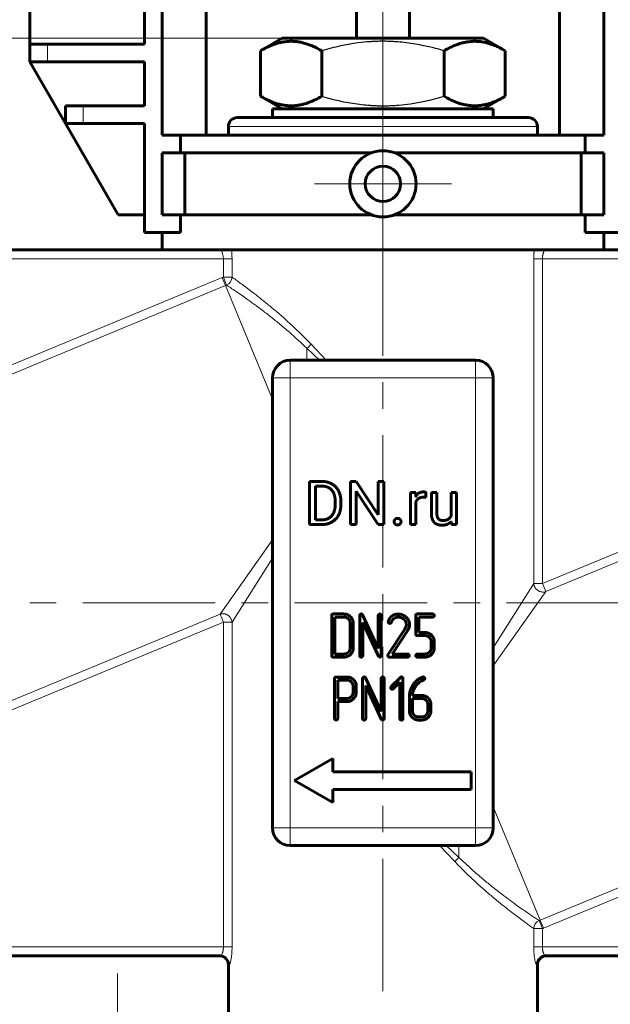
# Model space of a CAD drawing. Header units: millimetres. Extents: x 0 to 420, y 0 to 297.
# Tile 4 of 20: x 83 to 117, y 91 to 147. Entities that reach past the tile are written whole.
import ezdxf

# ---------------------------------------------------------------- set-up
doc = ezdxf.new("R2010")
doc.units = ezdxf.units.MM
for name, pattern in [('K5LT-1', [0]), ('K5LT_AXLED', [12, 7.5, -1.5, 1.5, -1.5]), ('K5LT_BASIC', [0]), ('K5LT_THIN', [0])]:
    doc.linetypes.add(name, pattern=pattern)
doc.layers.add('Системный слой', color=7, linetype='Continuous')
doc.layers.add('Системный слой (1)', color=7, linetype='Continuous', true_color=0x6c6c6c)
doc.styles.add('KDIMTEXTSTYLE', font='txt', dxfattribs={"width": 0.96, "oblique": 15, "height": 5})
doc.styles.add('KTEXTSTYLE', font='txt', dxfattribs={"width": 0.96, "height": 5})
doc.dimstyles.new('KDIMSTYLE (0.50)', dxfattribs={"dimtxt": 5, "dimasz": 1, "dimexe": 2, "dimexo": 0, "dimgap": 1, "dimtad": 1, "dimlfac": 2, "dimtxsty": 'KDIMTEXTSTYLE', "dimsah": 1, "dimcen": 0, "dimdle": 1, "dimadec": 0, "dimazin": 0, "dimtfac": 0.667, "dimtmove": 0, "dimatfit": 3, "dimfxl": 1, "dimtvp": 1, "dimtolj": 1, "dimtzin": 0, "dimarcsym": 0})

# ---------------------------------------------------------------- blocks, each defined once
blk = doc.blocks.new('U3')
at = {"layer": 'Системный слой (1)', "color": 143, "linetype": 'K5LT_BASIC', "lineweight": 60, "true_color": 0x33acca}
for p, q in [((95.032, 140.394), (95.032, 140.894)), ((95.032, 81.894), (95.032, 93.394))]:
    blk.add_line(p, q, dxfattribs=at)
blk = doc.blocks.new('U4')
at = {"layer": 'Системный слой (1)', "color": 143, "linetype": 'K5LT_BASIC', "lineweight": 60, "true_color": 0x33acca}
for p, q in [((112.532, 140.394), (112.532, 140.894)), ((112.532, 81.894), (112.532, 93.394))]:
    blk.add_line(p, q, dxfattribs=at)
blk = doc.blocks.new('U5')
at = {"layer": 'Системный слой (1)', "color": 7, "linetype": 'K5LT_THIN', "lineweight": 18, "true_color": 0xffffff}
for p, q in [((95.212, 133.894), (95.226, 133.736)), ((95.226, 133.736), (95.236, 133.568)), ((95.236, 133.568), (95.239, 133.394))]:
    blk.add_line(p, q, dxfattribs=at)
blk = doc.blocks.new('U6')
at = {"layer": 'Системный слой (1)', "color": 7, "linetype": 'K5LT_THIN', "lineweight": 18, "true_color": 0xffffff}
for p, q in [((94.586, 133.894), (94.611, 133.884)), ((94.611, 133.884), (94.683, 133.767)), ((94.683, 133.767), (94.74, 133.552)), ((94.74, 133.552), (94.751, 133.394))]:
    blk.add_line(p, q, dxfattribs=at)
blk = doc.blocks.new('U22')
at = {"layer": 'Системный слой (1)', "color": 30, "linetype": 'K5LT_AXLED', "lineweight": 18, "true_color": 0xff8000}
for q in [(103.782, 141.519), (99.907, 137.644), (107.657, 137.644), (103.782, 133.769)]:
    blk.add_line((103.782, 137.644), q, dxfattribs=at)
blk = doc.blocks.new('D0')
at = {"layer": 'Системный слой (1)'}
for points in [[(68.282, 31.085), (68.782, 31.743), (63.782, 31.085), (68.782, 30.427)], [(138.782, 30.427), (143.782, 31.085), (138.782, 31.743), (139.282, 31.085)]]:
    blk.add_hatch(color=7, dxfattribs=at).paths.add_polyline_path(points)
at = {"layer": 'Системный слой (1)', "color": 7, "linetype": 'K5LT_THIN', "lineweight": 18, "true_color": 0xffffff}
for p, q in [((63.782, 96.894), (63.782, 29.085)), ((143.782, 96.894), (143.782, 29.085)), ((63.782, 31.085), (68.782, 31.743)), ((68.782, 31.743), (68.282, 31.085)), ((139.282, 31.085), (138.782, 31.743)), ((138.782, 31.743), (143.782, 31.085)), ((68.782, 30.427), (63.782, 31.085)), ((63.782, 31.085), (143.782, 31.085)), ((68.282, 31.085), (68.782, 30.427)), ((143.782, 31.085), (138.782, 30.427)), ((138.782, 30.427), (139.282, 31.085))]:
    blk.add_line(p, q, dxfattribs=at)
blk.add_wipeout([(98.572, 32.085), (98.572, 39.467), (108.575, 39.467), (108.575, 32.085)]).dxf.layer = 'Системный слой (1)'
at = {"layer": 'Системный слой (1)', "color": 7, "insert": (98.572, 38.673), "char_height": 5, "attachment_point": 1, "style": 'KTEXTSTYLE'}
blk.add_mtext('\\fArial|b0|c204|p34;\\H5.0;\\W1.000;\\Q15;\\fGOST Type AU|b0|i0|c204|p34;\\Q15;\\W0.960;160', dxfattribs=at)
blk = doc.blocks.new('KDIMARROW_01')
at = {"layer": 'Системный слой'}
blk.add_hatch(color=0, dxfattribs=at).paths.add_polyline_path([(0, 0), (-5, 0.658), (-4.5, 0), (-5, -0.658)])
at = {"layer": 'Системный слой', "color": 0, "linetype": 'K5LT_THIN', "lineweight": 18}
for p, q in [((-4.5, 0), (-5, 0.658)), ((-5, 0.658), (0, 0)), ((0, 0), (-5, -0.658)), ((-5, -0.658), (-4.5, 0))]:
    blk.add_line(p, q, dxfattribs=at)
at = {"layer": 'Системный слой (1)', "color": 0, "linetype": 'K5LT_THIN', "lineweight": 18}
blk.add_line((103.782, 113.894), (103.282, 113.894), dxfattribs=at)
blk = doc.blocks.new('D2')
at = {"layer": 'Системный слой (1)'}
for points in [[(57.952, 140.894), (57.294, 145.894), (56.635, 140.894), (57.294, 141.394)], [(57.294, 113.894), (57.952, 118.894), (57.294, 118.394), (56.635, 118.894)]]:
    blk.add_hatch(color=7, dxfattribs=at).paths.add_polyline_path(points)
at = {"layer": 'Системный слой (1)', "color": 7, "linetype": 'K5LT_THIN', "lineweight": 18, "true_color": 0xffffff}
for p, q in [((98.082, 145.894), (55.294, 145.894)), ((56.635, 140.894), (57.294, 145.894)), ((57.294, 145.894), (57.952, 140.894)), ((57.294, 145.894), (57.294, 113.894)), ((57.294, 141.394), (56.635, 140.894)), ((57.952, 140.894), (57.294, 141.394)), ((57.294, 113.894), (56.635, 118.894)), ((56.635, 118.894), (57.294, 118.394)), ((57.294, 118.394), (57.952, 118.894)), ((57.952, 118.894), (57.294, 113.894)), ((63.782, 113.894), (55.294, 113.894))]:
    blk.add_line(p, q, dxfattribs=at)
blk.add_wipeout([(56.294, 125.809), (48.912, 125.809), (48.912, 133.652), (56.294, 133.652)]).dxf.layer = 'Системный слой (1)'
at = {"layer": 'Системный слой (1)', "color": 7, "insert": (49.706, 125.809), "char_height": 5, "attachment_point": 1, "rotation": 90, "style": 'KTEXTSTYLE'}
blk.add_mtext('\\fArial|b0|c204|p34;\\H5.0;\\W1.000;\\Q15;\\fGOST Type AU|b0|i0|c204|p34;\\Q15;\\W0.960;64', dxfattribs=at)
blk = doc.blocks.new('D3')
at = {"layer": 'Системный слой (1)'}
for points in [[(36.275, 178.394), (35.617, 183.394), (34.958, 178.394), (35.617, 178.894)], [(35.617, 113.894), (36.275, 118.894), (35.617, 118.394), (34.958, 118.894)]]:
    blk.add_hatch(color=7, dxfattribs=at).paths.add_polyline_path(points)
at = {"layer": 'Системный слой (1)', "color": 7, "linetype": 'K5LT_THIN', "lineweight": 18, "true_color": 0xffffff}
for p, q in [((102.282, 183.394), (33.617, 183.394)), ((34.958, 178.394), (35.617, 183.394)), ((35.617, 183.394), (36.275, 178.394)), ((35.617, 183.394), (35.617, 113.894)), ((35.617, 178.894), (34.958, 178.394)), ((36.275, 178.394), (35.617, 178.894)), ((35.617, 113.894), (34.958, 118.894)), ((34.958, 118.894), (35.617, 118.394)), ((35.617, 118.394), (36.275, 118.894)), ((36.275, 118.894), (35.617, 113.894)), ((63.782, 113.894), (33.617, 113.894))]:
    blk.add_line(p, q, dxfattribs=at)
blk.add_wipeout([(34.617, 143.633), (27.235, 143.633), (27.235, 153.254), (34.617, 153.254)]).dxf.layer = 'Системный слой (1)'
at = {"layer": 'Системный слой (1)', "color": 7, "insert": (28.029, 143.633), "char_height": 5, "attachment_point": 1, "rotation": 90, "style": 'KTEXTSTYLE'}
blk.add_mtext('\\fArial|b0|c204|p34;\\H5.0;\\W1.000;\\Q15;\\fGOST Type AU|b0|i0|c204|p34;\\Q15;\\W0.960;139', dxfattribs=at)
blk = doc.blocks.new('D6')
at = {"layer": 'Системный слой (1)'}
for points in [[(166.342, 263.394), (165.684, 268.394), (165.026, 263.394), (165.684, 263.894)], [(165.684, 133.894), (166.342, 138.894), (165.684, 138.394), (165.026, 138.894)]]:
    blk.add_hatch(color=7, dxfattribs=at).paths.add_polyline_path(points)
at = {"layer": 'Системный слой (1)', "color": 7, "linetype": 'K5LT_THIN', "lineweight": 18, "true_color": 0xffffff}
for p, q in [((123.092, 268.394), (167.684, 268.394)), ((165.026, 263.394), (165.684, 268.394)), ((165.684, 268.394), (166.342, 263.394)), ((165.684, 133.894), (165.684, 268.394)), ((165.684, 263.894), (165.026, 263.394)), ((166.342, 263.394), (165.684, 263.894)), ((165.684, 133.894), (165.026, 138.894)), ((165.026, 138.894), (165.684, 138.394)), ((165.684, 138.394), (166.342, 138.894)), ((166.342, 138.894), (165.684, 133.894)), ((116.242, 133.894), (167.684, 133.894))]:
    blk.add_line(p, q, dxfattribs=at)
blk.add_wipeout([(164.684, 195.405), (157.302, 195.405), (157.302, 206.424), (164.684, 206.424)]).dxf.layer = 'Системный слой (1)'
at = {"layer": 'Системный слой (1)', "color": 7, "insert": (158.097, 195.405), "char_height": 5, "attachment_point": 1, "rotation": 90, "style": 'KTEXTSTYLE'}
blk.add_mtext('\\fArial|b0|c204|p34;\\H5.0;\\W1.000;\\Q15;\\fGOST Type AU|b0|i0|c204|p34;\\Q15;\\W0.960;269', dxfattribs=at)

msp = doc.modelspace()

# ---------------------------------------------------------------- linework, layer by layer
at = {"layer": 'Системный слой (1)', "color": 143, "linetype": 'K5LT_BASIC', "lineweight": 60, "true_color": 0x33acca}
for p, q in [((91.282, 193.644), (91.282, 140.394)), ((93.782, 193.644), (93.782, 140.394)), ((113.782, 193.644), (113.782, 140.394)), ((116.282, 193.644), (116.282, 140.394)), ((102.282, 145.894), (102.282, 162.894)), ((105.282, 145.894), (105.282, 162.894)), ((83.782, 145.5542), (83.782, 148.0542)), ((90.282, 145.5542), (90.282, 148.0542)), ((96.8537, 145.1849), (98.082, 145.894)), ((109.482, 145.894), (98.082, 145.894)), ((110.7102, 145.1849), (109.482, 145.894)), ((83.782, 144.5542), (83.782, 145.5542)), ((83.782, 145.5542), (84.782, 145.5542)), ((84.782, 145.5542), (90.282, 145.5542)), ((96.8537, 142.6031), (96.8537, 145.1849)), ((100.3179, 142.6031), (100.3179, 145.1849)), ((107.2461, 142.6031), (107.2461, 145.1849)), ((110.7102, 142.6031), (110.7102, 145.1849)), ((84.782, 144.5542), (83.782, 144.5542)), ((83.782, 144.5542), (85.8027, 141.0542)), ((90.282, 144.5542), (84.782, 144.5542)), ((90.282, 142.0542), (90.282, 144.5542)), ((98.082, 141.894), (96.8537, 142.6031)), ((109.482, 141.894), (110.7102, 142.6031)), ((85.8027, 142.0542), (86.8027, 142.0542)), ((85.8027, 141.0542), (85.8027, 142.0542)), ((86.8027, 142.0542), (90.282, 142.0542)), ((97.532, 141.394), (97.532, 141.894)), ((97.532, 141.894), (110.032, 141.894)), ((110.032, 141.394), (110.032, 141.894)), ((95.532, 141.394), (112.032, 141.394)), ((85.8027, 141.0542), (88.782, 135.894)), ((86.8027, 141.0542), (85.8027, 141.0542)), ((90.282, 141.0542), (86.8027, 141.0542)), ((90.282, 134.894), (90.282, 141.0542)), ((91.282, 140.394), (92.3255, 140.394)), ((92.3255, 139.394), (92.3255, 140.394)), ((92.3255, 140.394), (115.2384, 140.394)), ((116.282, 140.394), (115.2384, 140.394)), ((115.2384, 139.394), (115.2384, 140.394)), ((92.3255, 139.394), (91.282, 139.394)), ((91.282, 139.394), (91.282, 135.894)), ((92.3255, 139.394), (103.1088, 139.394)), ((92.557, 135.894), (92.557, 139.394)), ((104.4551, 139.394), (115.2384, 139.394)), ((115.0069, 135.894), (115.0069, 139.394)), ((115.2384, 139.394), (116.282, 139.394)), ((116.282, 139.394), (116.282, 135.894)), ((90.282, 135.894), (88.782, 135.894)), ((91.282, 135.894), (92.3255, 135.894)), ((92.3255, 134.894), (92.3255, 135.894)), ((92.3255, 135.894), (103.1088, 135.894)), ((104.4551, 135.894), (115.2384, 135.894)), ((115.2384, 134.894), (115.2384, 135.894)), ((116.282, 135.894), (115.2384, 135.894)), ((92.3255, 134.894), (90.282, 134.894)), ((91.282, 133.894), (91.282, 134.894)), ((115.2384, 134.894), (117.282, 134.894)), ((116.282, 133.894), (116.282, 134.894)), ((91.322, 133.894), (72.782, 133.894)), ((91.322, 133.894), (116.2419, 133.894)), ((134.782, 133.894), (116.2419, 133.894)), ((109.032, 127.644), (98.532, 127.644)), ((97.532, 126.644), (97.532, 101.144)), ((110.032, 101.144), (110.032, 126.644)), ((100.326, 120.7768), (99.634, 120.7768)), ((99.634, 120.7768), (99.634, 118.3315)), ((102.2733, 120.7768), (101.9491, 120.7768)), ((101.9491, 120.7768), (101.9491, 118.3315)), ((103.5094, 118.8857), (102.2733, 120.7768)), ((103.8301, 120.7768), (103.5094, 120.7768)), ((103.5094, 120.7768), (103.5094, 118.8857)), ((103.8301, 118.3315), (103.8301, 120.7768)), ((100.326, 120.5115), (99.9582, 120.5115)), ((99.9582, 120.5115), (99.9582, 118.5952)), ((102.2733, 120.2175), (103.5043, 118.3315)), ((102.2733, 118.3315), (102.2733, 120.2175)), ((105.644, 120.1487), (105.3417, 120.1487)), ((105.3417, 120.1487), (105.3417, 118.3315)), ((105.6501, 119.9409), (105.644, 120.1487)), ((106.2184, 119.8699), (106.22, 120.1588)), ((106.5256, 120.1487), (106.5256, 118.9764)), ((106.8363, 120.1487), (106.5256, 120.1487)), ((106.8363, 118.973), (106.8363, 120.1487)), ((107.6441, 120.1487), (107.6441, 118.8265)), ((107.9565, 120.1487), (107.6441, 120.1487)), ((107.9565, 118.3315), (107.9565, 120.1487)), ((101.0834, 119.4802), (101.0834, 119.6297)), ((101.4042, 119.4802), (101.4042, 119.6264)), ((105.6524, 118.3315), (105.6524, 119.6224)), ((99.634, 118.3315), (100.2957, 118.3315)), ((99.9582, 118.5952), (100.2957, 118.5952)), ((101.9491, 118.3315), (102.2733, 118.3315)), ((103.5043, 118.3315), (103.8301, 118.3315)), ((105.3417, 118.3315), (105.6524, 118.3315)), ((107.6528, 118.5113), (107.6592, 118.3315)), ((107.6592, 118.3315), (107.9565, 118.3315)), ((100.8808, 113.1768), (100.8808, 110.9091)), ((101.5783, 113.264), (100.968, 113.264)), ((101.5782, 113.0894), (101.0554, 113.0894)), ((101.0554, 113.0894), (101.0554, 110.9966)), ((101.9285, 111.3454), (101.9285, 112.7406)), ((102.1032, 111.3453), (102.1032, 112.7407)), ((102.4683, 113.1771), (102.4683, 110.9092)), ((103.516, 111.3048), (102.6339, 113.2138)), ((102.6429, 112.7805), (103.5249, 110.8725)), ((102.6429, 110.9091), (102.6429, 112.7805)), ((103.516, 113.1771), (103.516, 111.3048)), ((103.6907, 110.9092), (103.6907, 113.1771)), ((104.0905, 112.85), (104.0852, 112.8187)), ((105.6433, 113.1768), (105.6433, 112.1276)), ((106.6025, 113.264), (105.7305, 113.264)), ((105.8179, 113.0894), (106.6025, 113.0894)), ((105.8179, 112.215), (105.8179, 113.0894)), ((105.0265, 112.4068), (104.0695, 110.9579)), ((104.3067, 110.9966), (105.1733, 112.3089)), ((105.0631, 112.4748), (105.0265, 112.4068)), ((105.0892, 112.5358), (105.0631, 112.4748)), ((106.1684, 112.215), (105.8179, 112.215)), ((105.7305, 112.0403), (106.1681, 112.0403)), ((106.5151, 111.6936), (106.5151, 111.3451)), ((106.6897, 111.345), (106.6897, 111.6937)), ((100.968, 110.8219), (101.5783, 110.8219)), ((101.0554, 110.9966), (101.5782, 110.9966)), ((103.5249, 110.8725), (103.5598, 110.8324)), ((103.5598, 110.8324), (103.6034, 110.8219)), ((104.1428, 110.8219), (105.1857, 110.8219)), ((105.1857, 110.9966), (104.3067, 110.9966)), ((106.1681, 110.9966), (105.7305, 110.9966)), ((105.7305, 110.8219), (106.1682, 110.8219)), ((101.0462, 109.6063), (101.0462, 107.3435)), ((101.7457, 109.6935), (101.1336, 109.6935)), ((101.2208, 109.5189), (101.2208, 108.4764)), ((101.7436, 109.5189), (101.2208, 109.5189)), ((102.2598, 109.2819), (102.2336, 109.3743)), ((102.6337, 109.6092), (102.6337, 107.3413)), ((103.6814, 107.7369), (102.7993, 109.6459)), ((103.6814, 109.6092), (103.6814, 107.7369)), ((103.856, 107.3413), (103.856, 109.6092)), ((104.7701, 109.6707), (104.2487, 109.1466)), ((104.3707, 109.0243), (104.7437, 109.3992)), ((104.7437, 109.3992), (104.7437, 107.3409)), ((104.9183, 107.341), (104.9183, 109.6096)), ((105.95, 109.4576), (106.0236, 109.4959)), ((106.0236, 109.4959), (106.0622, 109.5133)), ((106.0695, 109.6961), (106.0329, 109.6892)), ((106.0622, 109.5133), (106.0954, 109.5255)), ((102.0939, 108.8216), (102.0939, 109.172)), ((102.2685, 109.2261), (102.2598, 109.2819)), ((102.2685, 108.8215), (102.2685, 109.2261)), ((102.8083, 107.3412), (102.8083, 109.2126)), ((102.8083, 109.2126), (103.6903, 107.3046)), ((101.2208, 108.4764), (101.7436, 108.4764)), ((101.2208, 107.3435), (101.2208, 108.3018)), ((101.2208, 108.3018), (101.7438, 108.3018)), ((105.2795, 108.5527), (105.2795, 107.777)), ((105.9756, 108.6497), (105.4541, 108.6497)), ((105.4541, 108.4751), (105.4541, 107.7775)), ((105.9772, 108.4751), (105.4541, 108.4751)), ((106.3259, 107.7775), (106.3259, 108.1263)), ((106.5005, 107.7774), (106.5005, 108.1263)), ((103.6903, 107.3046), (103.7252, 107.2645)), ((103.7252, 107.2645), (103.7687, 107.254)), ((105.8028, 107.4287), (105.9772, 107.4287)), ((105.8028, 107.254), (105.9772, 107.254)), ((100.947, 105.074), (98.782, 103.824)), ((100.947, 104.324), (100.947, 105.074)), ((98.782, 103.824), (100.947, 102.574)), ((108.782, 104.324), (100.947, 104.324)), ((108.782, 103.324), (108.782, 104.324)), ((100.947, 103.324), (108.782, 103.324)), ((100.947, 102.574), (100.947, 103.324)), ((98.532, 100.144), (109.032, 100.144)), ((72.782, 93.894), (94.5862, 93.894)), ((112.9777, 93.894), (134.782, 93.894))]:
    msp.add_line(p, q, dxfattribs=at)
at = {"layer": 'Системный слой (1)', "color": 30, "linetype": 'K5LT_AXLED', "lineweight": 18, "true_color": 0xff8000}
for p, q in [((103.782, 143.1849), (103.782, 164.894)), ((103.782, 79.894), (103.782, 144.6031)), ((62.782, 113.894), (144.782, 113.894))]:
    msp.add_line(p, q, dxfattribs=at)
at = {"layer": 'Системный слой (1)', "color": 7, "linetype": 'K5LT_THIN', "lineweight": 18, "true_color": 0xffffff}
for p, q in [((84.782, 144.5542), (84.782, 145.5542)), ((86.8027, 141.0542), (86.8027, 142.0542)), ((95.032, 140.894), (112.532, 140.894)), ((94.7508, 133.394), (72.782, 133.394)), ((95.2389, 133.394), (94.7508, 133.394)), ((94.7508, 132.3546), (94.7508, 133.394)), ((95.2389, 132.3546), (95.2389, 133.394)), ((112.325, 114.9837), (112.325, 133.394)), ((112.325, 133.394), (112.8131, 133.394)), ((134.782, 133.394), (112.8131, 133.394)), ((112.8131, 114.9837), (112.8131, 133.394)), ((72.782, 123.2551), (94.6827, 132.3266)), ((94.8695, 131.8756), (94.6827, 132.3266)), ((94.9349, 131.9025), (94.7508, 132.3546)), ((95.2389, 132.3546), (94.7508, 132.3546)), ((72.782, 122.7267), (94.8695, 131.8756)), ((94.8695, 131.8756), (97.532, 125.4478)), ((99.7108, 128.5531), (100.5708, 127.644)), ((99.4781, 128.3205), (100.1933, 127.644)), ((99.4781, 128.3205), (99.4781, 127.644)), ((98.532, 127.644), (98.532, 126.644)), ((109.032, 126.644), (109.032, 127.644)), ((98.532, 126.644), (97.532, 126.644)), ((109.032, 126.644), (98.532, 126.644)), ((98.532, 126.644), (98.532, 101.144)), ((109.032, 101.144), (109.032, 126.644)), ((110.032, 126.644), (109.032, 126.644)), ((112.8131, 114.9837), (129.6827, 121.9713)), ((113, 114.5327), (129.8695, 121.5203)), ((97.532, 117.462), (94.5639, 113.2553)), ((97.532, 116.4321), (95.2389, 112.8042)), ((112.325, 114.9837), (110.032, 111.3559)), ((112.325, 114.9837), (112.8131, 114.9837)), ((113, 114.5327), (112.8131, 114.9837)), ((113, 114.5327), (110.032, 110.326)), ((77.6944, 106.2677), (94.5639, 113.2553)), ((77.8812, 105.8167), (94.7508, 112.8042)), ((94.5639, 113.2553), (94.7508, 112.8042)), ((94.7508, 94.394), (94.7508, 112.8042)), ((95.2389, 112.8042), (94.7508, 112.8042)), ((95.2389, 94.394), (95.2389, 112.8042)), ((112.6944, 95.9123), (134.782, 105.0613)), ((112.8812, 95.4613), (134.782, 104.5329)), ((110.032, 102.3401), (112.6944, 95.9123)), ((97.532, 101.144), (98.532, 101.144)), ((98.532, 101.144), (98.532, 100.144)), ((98.532, 101.144), (109.032, 101.144)), ((109.032, 100.144), (109.032, 101.144)), ((109.032, 101.144), (110.032, 101.144)), ((106.9931, 100.144), (107.8531, 99.2348)), ((107.3706, 100.144), (108.0858, 99.4675)), ((108.0858, 100.144), (108.0858, 99.4675)), ((112.325, 94.394), (112.325, 95.4334)), ((112.325, 95.4334), (112.8131, 95.4334)), ((112.629, 95.8855), (112.8131, 95.4334)), ((112.6944, 95.9123), (112.8812, 95.4613)), ((112.8131, 94.394), (112.8131, 95.4334)), ((72.782, 94.394), (94.7508, 94.394)), ((95.2389, 94.394), (94.7508, 94.394)), ((112.325, 94.394), (112.8131, 94.394)), ((112.8131, 94.394), (134.782, 94.394)), ((95.032, 93.394), (95.0832, 93.394)), ((112.4807, 93.394), (112.532, 93.394))]:
    msp.add_line(p, q, dxfattribs=at)
at = {"layer": 'Системный слой (1)', "color": 143, "linetype": 'K5LT_BASIC', "lineweight": 60, "true_color": 0x33acca}
for radius in [1.875, 1]:
    msp.add_circle((103.782, 137.644), radius, dxfattribs=at)
for centre, radius, start, end in [((95.532, 140.894), 0.5, 90, 180), ((112.032, 140.894), 0.5, 0, 90), ((98.532, 126.644), 1, 90, 180), ((109.032, 126.644), 1, 0, 90), ((98.532, 101.144), 1, 180, 270), ((109.032, 101.144), 1, 270, 0), ((94.532, 93.394), 0.5, 0, 90), ((113.032, 93.394), 0.5, 90, 180)]:
    msp.add_arc(centre, radius, start, end, dxfattribs=at)
at = {"layer": 'Системный слой (1)', "color": 7, "linetype": 'K5LT_THIN', "lineweight": 18, "true_color": 0xffffff}
for centre, radius, start, end in [((99.4781, 120.7493), 12.5312, 112.16342, 112.5), ((99.4781, 120.7493), 12.043, 112.16342, 112.5), ((108.0858, 107.0386), 12.043, 292.16342, 292.5), ((108.0858, 107.0386), 12.5312, 292.16342, 292.5)]:
    msp.add_arc(centre, radius, start, end, dxfattribs=at)
for centre, major_axis, ratio, start_param, end_param in [((94.7508, 132.3546), (0.279, 0.4149), 0.966187, 4.1362258, 5.2885522), ((99.4781, 128.5531), (0.3536, 0.3536), 0.3483953, 4.3771444, 5.0476335), ((108.0858, 99.2348), (-0.3536, -0.3536), 0.3483953, 4.3771444, 5.0476335), ((112.8131, 95.4334), (-0.279, -0.4149), 0.966187, 4.1362258, 5.2885522), ((94.5862, 93.394), (0, 0.5), 0.9941391, 4.712389, 6.2831853), ((112.9777, 93.394), (0, -0.5), 0.9941391, 3.1415927, 4.712389)]:
    msp.add_ellipse(centre, major_axis=major_axis, ratio=ratio, start_param=start_param, end_param=end_param, dxfattribs=at)
at = {"layer": 'Системный слой (1)', "color": 143, "linetype": 'K5LT_BASIC', "lineweight": 60, "true_color": 0x33acca}
for points, degree, knots in [([(100.3179, 145.1849), (100.1833, 145.2626), (99.9604, 145.3801), (99.6666, 145.5058), (99.4661, 145.5763), (99.2746, 145.6327), (99.08, 145.6773), (98.8564, 145.7096), (98.6456, 145.7229), (98.4435, 145.7193), (98.2505, 145.7014), (98.0634, 145.6708), (97.8499, 145.6212), (97.5552, 145.5289), (97.2127, 145.382), (96.9625, 145.2476), (96.8537, 145.1849)], 3, [0, 0, 0, 0, 2.0319768, 3.3397182, 4.3569103, 4.9828638, 6.146734, 7.1973345, 8.2310741, 9.204643, 10.1261038, 11.0323857, 11.9274089, 13.2428263, 15.3565808, 17, 17, 17, 17]), ([(110.7102, 145.1849), (110.5756, 145.2626), (110.3527, 145.3801), (110.0589, 145.5058), (109.8584, 145.5763), (109.6669, 145.6327), (109.4723, 145.6773), (109.2488, 145.7096), (109.0379, 145.7229), (108.8358, 145.7193), (108.6428, 145.7014), (108.4557, 145.6708), (108.2422, 145.6212), (107.9475, 145.5289), (107.605, 145.382), (107.3548, 145.2476), (107.2461, 145.1849)], 3, [0, 0, 0, 0, 2.0319768, 3.3397182, 4.3569103, 4.9828638, 6.146734, 7.1973345, 8.2310741, 9.204643, 10.1261038, 11.0323857, 11.9274089, 13.2428263, 15.3565808, 17, 17, 17, 17]), ([(96.8537, 142.6031), (96.9883, 142.5254), (97.2112, 142.4079), (97.505, 142.2821), (97.7055, 142.2116), (97.897, 142.1553), (98.0916, 142.1106), (98.3152, 142.0783), (98.526, 142.0651), (98.7281, 142.0686), (98.9211, 142.0865), (99.1082, 142.1172), (99.3217, 142.1668), (99.6164, 142.259), (99.9589, 142.406), (100.2091, 142.5403), (100.3179, 142.6031)], 3, [0, 0, 0, 0, 2.0319768, 3.3397182, 4.3569103, 4.9828638, 6.146734, 7.1973345, 8.2310741, 9.204643, 10.1261038, 11.0323857, 11.9274089, 13.2428263, 15.3565808, 17, 17, 17, 17]), ([(107.2461, 142.6031), (107.3806, 142.5254), (107.6035, 142.4079), (107.8973, 142.2821), (108.0978, 142.2116), (108.2893, 142.1553), (108.4839, 142.1106), (108.7075, 142.0783), (108.9183, 142.0651), (109.1204, 142.0686), (109.3134, 142.0865), (109.5005, 142.1172), (109.714, 142.1668), (110.0087, 142.259), (110.3512, 142.406), (110.6015, 142.5403), (110.7102, 142.6031)], 3, [0, 0, 0, 0, 2.0319768, 3.3397182, 4.3569103, 4.9828638, 6.146734, 7.1973345, 8.2310741, 9.204643, 10.1261038, 11.0323857, 11.9274089, 13.2428263, 15.3565808, 17, 17, 17, 17]), ([(106.0823, 120.1823), (105.9345, 120.1823), (105.7212, 120.0563), (105.6512, 119.9428), (105.6501, 119.9409)], 2, [0, 0, 0, 1.4876313, 2.9752626, 3, 3, 3]), ([(105.6524, 119.6224), (105.6845, 119.699), (105.7951, 119.8161), (105.8774, 119.8497)], 2, [0, 0, 0, 0.9676076, 2, 2, 2])]:
    msp.add_open_spline(points, degree=degree, knots=knots, dxfattribs=at)
at = {"layer": 'Системный слой (1)', "color": 7, "linetype": 'K5LT-1'}
for points in [[(107.2461, 145.1849), (107.0847, 145.2315), (106.6722, 145.3443), (105.9227, 145.5173), (105.1684, 145.6384), (104.5861, 145.692), (104.262, 145.7106), (104.0521, 145.7179), (103.876, 145.7207), (103.6866, 145.7211), (103.449, 145.7167), (103.1637, 145.7037), (102.7541, 145.6739), (102.1607, 145.6047), (101.4848, 145.4817), (100.8514, 145.333), (100.4952, 145.2361), (100.3179, 145.1849)], [(100.3179, 142.6031), (100.4792, 142.5565), (100.8917, 142.4436), (101.6412, 142.2706), (102.3955, 142.1496), (102.9778, 142.096), (103.3019, 142.0773), (103.5118, 142.0701), (103.6879, 142.0673), (103.8773, 142.0669), (104.1149, 142.0712), (104.4002, 142.0842), (104.8098, 142.114), (105.4032, 142.1833), (106.0791, 142.3063), (106.7125, 142.4549), (107.0687, 142.5519), (107.2461, 142.6031)]]:
    msp.add_open_spline(points, degree=3, knots=[0, 0, 0, 0, 3.1522963, 8.0240269, 14.4303577, 17.4742998, 18.9962709, 20.5182419, 21.4098548, 22.3014677, 24.0846935, 25.8679193, 27.6511451, 31.7925039, 37.0725247, 40.5362624, 44, 44, 44, 44], dxfattribs=at)
at = {"layer": 'Системный слой (1)', "color": 7, "linetype": 'K5LT_THIN', "lineweight": 18, "true_color": 0xffffff}
for points, knots in [([(112.3521, 133.894), (112.3493, 133.8694), (112.3446, 133.824), (112.3392, 133.7609), (112.3354, 133.7083), (112.3325, 133.6626), (112.3302, 133.619), (112.3284, 133.5757), (112.3269, 133.5305), (112.3254, 133.4698), (112.325, 133.4236), (112.325, 133.394)], [0, 0, 0, 0, 1.9568547, 3.5321813, 4.7259798, 5.7959975, 6.820085, 7.8098443, 8.8351681, 9.964308, 12, 12, 12, 12]), ([(112.9777, 133.894), (112.9703, 133.894), (112.9551, 133.8875), (112.9253, 133.8557), (112.8982, 133.8087), (112.877, 133.7586), (112.8661, 133.7286), (112.8573, 133.7016), (112.8492, 133.6738), (112.8413, 133.6427), (112.833, 133.6048), (112.8243, 133.555), (112.8174, 133.4979), (112.8138, 133.4421), (112.8131, 133.4084), (112.8131, 133.394)], [0, 0, 0, 0, 2.0434184, 3.824058, 6.6924844, 7.7689944, 8.5303463, 9.2507125, 9.9300928, 10.6502062, 11.4982257, 12.5557346, 13.9435823, 15.1188652, 16, 16, 16, 16]), ([(95.2389, 132.3546), (95.3037, 132.3085), (95.4534, 132.2017), (95.7338, 131.998), (96.0464, 131.7665), (96.3983, 131.5002), (96.8017, 131.1865), (97.2501, 130.8264), (97.7377, 130.4197), (98.2739, 129.952), (98.8144, 129.4545), (99.3023, 128.9775), (99.5886, 128.6823), (99.7108, 128.5531)], [0, 0, 0, 0, 1.4801521, 2.7868457, 3.9537385, 5.1679501, 6.4276609, 7.7132773, 9.0183436, 10.3662179, 11.8600187, 13.081858, 14, 14, 14, 14]), ([(94.9349, 131.9025), (94.9998, 131.8595), (95.1499, 131.7598), (95.4312, 131.5697), (95.7459, 131.353), (96.1003, 131.1037), (96.5068, 130.8102), (96.9579, 130.4741), (97.4478, 130.0954), (97.9903, 129.6579), (98.5429, 129.188), (99.0494, 128.7312), (99.3492, 128.4462), (99.4781, 128.3205)], [0, 0, 0, 0, 1.4680882, 2.7704052, 3.93482, 5.1473781, 6.4026457, 7.6819063, 8.9742823, 10.3076199, 11.8132369, 13.0550578, 14, 14, 14, 14]), ([(113, 114.5327), (112.9664, 114.5214), (112.9149, 114.5105), (112.8421, 114.507), (112.7836, 114.5106), (112.7196, 114.5225), (112.656, 114.5431), (112.5953, 114.5716), (112.5391, 114.6069), (112.4873, 114.6493), (112.4415, 114.6974), (112.4021, 114.7508), (112.3715, 114.8058), (112.3501, 114.8583), (112.3332, 114.9165), (112.3268, 114.9577), (112.325, 114.9837)], [0, 0, 0, 0, 1.9995425, 2.9322948, 4.0273399, 5.2085943, 6.4731174, 7.6358449, 8.8211897, 10.0362287, 11.2348729, 12.4028096, 13.6333745, 14.6708653, 15.5257575, 17, 17, 17, 17]), ([(94.5639, 113.2553), (94.5975, 113.2665), (94.6491, 113.2775), (94.7219, 113.281), (94.7803, 113.2773), (94.8443, 113.2654), (94.9079, 113.2449), (94.9686, 113.2163), (95.0248, 113.181), (95.0766, 113.1387), (95.1224, 113.0905), (95.1618, 113.0371), (95.1925, 112.9822), (95.2138, 112.9297), (95.2308, 112.8714), (95.2371, 112.8303), (95.2389, 112.8042)], [0, 0, 0, 0, 1.9995425, 2.9322948, 4.0273399, 5.2085943, 6.4731174, 7.6358449, 8.8211897, 10.0362287, 11.2348729, 12.4028096, 13.6333745, 14.6708653, 15.5257575, 17, 17, 17, 17]), ([(112.629, 95.8855), (112.5733, 95.9223), (112.448, 96.0055), (112.2141, 96.1631), (111.9473, 96.3455), (111.6311, 96.5657), (111.261, 96.8295), (110.8378, 97.1398), (110.3727, 97.4923), (109.8696, 97.889), (109.3232, 98.3399), (108.806, 98.7908), (108.3859, 99.1781), (108.1667, 99.3886), (108.0858, 99.4675)], [0, 0, 0, 0, 1.3517245, 2.5447935, 3.6944886, 4.8974863, 6.2132467, 7.5261371, 8.8953526, 10.3053235, 11.7199478, 13.2837999, 14.3649996, 15, 15, 15, 15]), ([(112.325, 95.4334), (112.2696, 95.4727), (112.1453, 95.5615), (111.9132, 95.7294), (111.6488, 95.9238), (111.3358, 96.1582), (110.9696, 96.4391), (110.5509, 96.7697), (110.0907, 97.1457), (109.5931, 97.5689), (109.0532, 98.0505), (108.4693, 98.6015), (108.0617, 99.0143), (107.8531, 99.2348)], [0, 0, 0, 0, 1.2652862, 2.38137, 3.4542873, 4.5775095, 5.8061463, 7.0345249, 8.3156704, 9.6372584, 10.9643097, 12.4328187, 14, 14, 14, 14]), ([(94.5862, 93.894), (94.5936, 93.894), (94.6088, 93.9005), (94.6386, 93.9323), (94.6657, 93.9792), (94.6869, 94.0294), (94.6978, 94.0593), (94.7066, 94.0864), (94.7147, 94.1142), (94.7226, 94.1453), (94.7309, 94.1832), (94.7396, 94.2329), (94.7465, 94.29), (94.7501, 94.3459), (94.7508, 94.3796), (94.7508, 94.394)], [0, 0, 0, 0, 2.0434184, 3.824058, 6.6924844, 7.7689944, 8.5303463, 9.2507125, 9.9300928, 10.6502062, 11.4982257, 12.5557346, 13.9435823, 15.1188652, 16, 16, 16, 16]), ([(95.0832, 93.394), (95.0887, 93.394), (95.0998, 93.4019), (95.1177, 93.4349), (95.1357, 93.4841), (95.1539, 93.5491), (95.1713, 93.6266), (95.1874, 93.7141), (95.2017, 93.8083), (95.2134, 93.9044), (95.222, 93.9931), (95.2279, 94.0691), (95.2318, 94.1327), (95.2346, 94.1879), (95.2364, 94.2373), (95.2378, 94.2862), (95.2387, 94.3381), (95.2389, 94.3746), (95.2389, 94.394)], [0, 0, 0, 0, 1.8937631, 3.5676809, 5.2154008, 6.8468311, 8.4619717, 9.9548492, 11.4561562, 12.8917481, 14.0928071, 15.0536495, 15.84842, 16.5111725, 17.111905, 17.673584, 18.2979722, 19, 19, 19, 19]), ([(112.4807, 93.394), (112.4752, 93.394), (112.4641, 93.4019), (112.4462, 93.4349), (112.4282, 93.4841), (112.41, 93.5491), (112.3926, 93.6266), (112.3765, 93.7141), (112.3622, 93.8083), (112.3505, 93.9044), (112.3419, 93.9931), (112.336, 94.0691), (112.3321, 94.1327), (112.3294, 94.1879), (112.3275, 94.2373), (112.3261, 94.2862), (112.3252, 94.3381), (112.325, 94.3746), (112.325, 94.394)], [0, 0, 0, 0, 1.8937631, 3.5676809, 5.2154008, 6.8468311, 8.4619717, 9.9548492, 11.4561562, 12.8917481, 14.0928071, 15.0536495, 15.84842, 16.5111725, 17.111905, 17.673584, 18.2979722, 19, 19, 19, 19]), ([(112.9777, 93.894), (112.9703, 93.894), (112.9551, 93.9005), (112.9253, 93.9323), (112.8982, 93.9792), (112.877, 94.0294), (112.8661, 94.0593), (112.8573, 94.0864), (112.8492, 94.1142), (112.8413, 94.1453), (112.833, 94.1832), (112.8243, 94.2329), (112.8174, 94.29), (112.8138, 94.3459), (112.8131, 94.3796), (112.8131, 94.394)], [0, 0, 0, 0, 2.0434184, 3.824058, 6.6924844, 7.7689944, 8.5303463, 9.2507125, 9.9300928, 10.6502062, 11.4982257, 12.5557346, 13.9435823, 15.1188652, 16, 16, 16, 16])]:
    msp.add_open_spline(points, degree=3, knots=knots, dxfattribs=at)
at = {"layer": 'Системный слой (1)', "color": 143, "linetype": 'K5LT_BASIC', "lineweight": 60, "true_color": 0x33acca}
for points in [[(101.4042, 119.6264), (101.4042, 119.8917), (101.2497, 120.3166), (100.9625, 120.6172), (100.5661, 120.7768), (100.326, 120.7768)], [(101.0834, 119.6297), (101.0834, 119.8397), (100.9826, 120.1671), (100.7878, 120.3939), (100.5073, 120.5115), (100.326, 120.5115)], [(106.22, 120.1588), (106.2033, 120.1671), (106.1159, 120.1823), (106.0823, 120.1823)], [(100.2957, 118.3315), (100.551, 118.3315), (100.9591, 118.491), (101.2497, 118.79), (101.4042, 119.2149), (101.4042, 119.4802)], [(100.2957, 118.5952), (100.5577, 118.5952), (100.9071, 118.8152), (101.0834, 119.2132), (101.0834, 119.4802)], [(105.8774, 119.8497), (105.9597, 119.8833), (106.0672, 119.8833)], [(106.0672, 119.8833), (106.1109, 119.8833), (106.1797, 119.8783), (106.2184, 119.8699)], [(106.5256, 118.9764), (106.5256, 118.795), (106.5684, 118.6657)], [(106.864, 118.7707), (106.8363, 118.8504), (106.8363, 118.973)], [(104.4702, 118.6296), (104.4207, 118.575), (104.4207, 118.4961)], [(104.4207, 118.4961), (104.4207, 118.4188), (104.4702, 118.3651)], [(104.6138, 118.6842), (104.5198, 118.6842), (104.4702, 118.6296)], [(104.4702, 118.3651), (104.5198, 118.3113), (104.6138, 118.3113)], [(104.7574, 118.6296), (104.7079, 118.6842), (104.6138, 118.6842)], [(104.6138, 118.3113), (104.7079, 118.3113), (104.7574, 118.3651)], [(104.807, 118.4961), (104.807, 118.575), (104.7574, 118.6296)], [(104.7574, 118.3651), (104.807, 118.4188), (104.807, 118.4961)], [(106.5684, 118.6657), (106.6112, 118.5364), (106.6902, 118.4558)], [(106.6902, 118.4558), (106.7691, 118.3752), (106.8791, 118.3365)], [(106.9396, 118.6447), (106.8917, 118.6909), (106.864, 118.7707)], [(106.8791, 118.3365), (106.9891, 118.2979), (107.1218, 118.2979)], [(107.1705, 118.5616), (107.1067, 118.5616), (106.9874, 118.5985), (106.9396, 118.6447)], [(107.1218, 118.2979), (107.3166, 118.2979), (107.4527, 118.3609)], [(107.4846, 118.638), (107.3687, 118.5616), (107.1705, 118.5616)], [(107.4527, 118.3609), (107.5731, 118.4166), (107.6528, 118.5113)], [(107.6441, 118.8265), (107.5923, 118.709), (107.4846, 118.638)], [(100.968, 113.264), (100.8808, 113.264), (100.8808, 113.1768)], [(101.8257, 112.9865), (101.7229, 113.0894), (101.5782, 113.0894)], [(101.948, 113.1114), (101.7928, 113.264), (101.5783, 113.264)], [(101.9285, 112.7406), (101.9285, 112.8836), (101.8257, 112.9865)], [(102.1032, 112.7407), (102.1032, 112.9588), (101.948, 113.1114)], [(102.4944, 113.2347), (102.4683, 113.2051), (102.4683, 113.1771)], [(102.5555, 113.2644), (102.5206, 113.2644), (102.4944, 113.2347)], [(102.5982, 113.2539), (102.5764, 113.2644), (102.5555, 113.2644)], [(102.6339, 113.2138), (102.62, 113.2434), (102.5982, 113.2539)], [(103.5422, 113.2347), (103.516, 113.2051), (103.516, 113.1771)], [(103.6034, 113.2644), (103.5684, 113.2644), (103.5422, 113.2347)], [(103.6627, 113.2417), (103.6348, 113.2644), (103.6034, 113.2644)], [(103.6907, 113.1771), (103.6907, 113.219), (103.6627, 113.2417)], [(104.0852, 112.8187), (104.0852, 112.7804), (104.1122, 112.7569)], [(104.3189, 113.1684), (104.1637, 113.0622), (104.0905, 112.85)], [(104.1122, 112.7569), (104.1393, 112.7335), (104.1759, 112.7335)], [(104.1759, 112.7335), (104.2055, 112.7387), (104.2247, 112.7491)], [(104.2247, 112.7491), (104.2439, 112.763), (104.2543, 112.7909)], [(104.2543, 112.7909), (104.3188, 112.9527), (104.4225, 113.0198)], [(104.638, 113.264), (104.4566, 113.264), (104.3189, 113.1684)], [(104.4225, 113.0198), (104.5262, 113.0868), (104.6465, 113.0868)], [(105.0843, 113.0932), (104.8873, 113.264), (104.638, 113.264)], [(104.6465, 113.0868), (104.7336, 113.0868), (104.8191, 113.0528)], [(104.8191, 113.0528), (104.9045, 113.0188), (104.9672, 112.963)], [(104.9672, 112.963), (105.1102, 112.8409), (105.1102, 112.6648)], [(105.2901, 112.6645), (105.2901, 112.9137), (105.0843, 113.0932)], [(105.7305, 113.264), (105.6433, 113.264), (105.6433, 113.1768)], [(106.6618, 113.2361), (106.6339, 113.264), (106.6025, 113.264)], [(106.6025, 113.0894), (106.6444, 113.0894), (106.6671, 113.1174)], [(106.6897, 113.1767), (106.6897, 113.2082), (106.6618, 113.2361)], [(106.6671, 113.1174), (106.6897, 113.1453), (106.6897, 113.1767)], [(105.1102, 112.6648), (105.1102, 112.5986), (105.0892, 112.5358)], [(105.1733, 112.3089), (105.2378, 112.4153), (105.2639, 112.4972)], [(105.2639, 112.4972), (105.2901, 112.5791), (105.2901, 112.6645)], [(106.5363, 112.0615), (106.3828, 112.215), (106.1684, 112.215)], [(105.6433, 112.1276), (105.6433, 112.0403), (105.7305, 112.0403)], [(106.1681, 112.0403), (106.3128, 112.0403), (106.414, 111.9393)], [(106.414, 111.9393), (106.5151, 111.8382), (106.5151, 111.6936)], [(106.6897, 111.6937), (106.6897, 111.9081), (106.5363, 112.0615)], [(101.5782, 110.9966), (101.7194, 110.9966), (101.824, 111.096)], [(101.824, 111.096), (101.9285, 111.1954), (101.9285, 111.3454)], [(101.9497, 110.9763), (102.1032, 111.1307), (102.1032, 111.3453)], [(106.414, 111.0976), (106.3128, 110.9966), (106.1681, 110.9966)], [(106.5151, 111.3451), (106.5151, 111.1987), (106.414, 111.0976)], [(106.5362, 110.9762), (106.6897, 111.1305), (106.6897, 111.345)], [(100.8808, 110.9091), (100.8808, 110.8219), (100.968, 110.8219)], [(101.5783, 110.8219), (101.7963, 110.8219), (101.9497, 110.9763)], [(102.4683, 110.9092), (102.4683, 110.8638), (102.4945, 110.8429)], [(102.4945, 110.8429), (102.5399, 110.8219), (102.5556, 110.8219)], [(102.5556, 110.8219), (102.594, 110.8219), (102.6185, 110.8429)], [(102.6185, 110.8429), (102.6429, 110.8673), (102.6429, 110.9091)], [(103.6034, 110.8219), (103.6365, 110.8219), (103.6645, 110.8446)], [(103.6645, 110.8446), (103.6907, 110.8865), (103.6907, 110.9092)], [(104.0695, 110.9579), (104.0573, 110.9405), (104.0573, 110.9161)], [(104.0573, 110.9161), (104.0573, 110.8795), (104.0817, 110.8498)], [(104.0817, 110.8498), (104.1114, 110.8219), (104.1428, 110.8219)], [(105.245, 110.9686), (105.2171, 110.9966), (105.1857, 110.9966)], [(105.1857, 110.8219), (105.2276, 110.8219), (105.2503, 110.8499)], [(105.2729, 110.9093), (105.2729, 110.9407), (105.245, 110.9686)], [(105.2503, 110.8499), (105.2729, 110.8778), (105.2729, 110.9093)], [(105.6651, 110.9625), (105.6433, 110.9285), (105.6433, 110.9093)], [(105.6433, 110.9093), (105.6433, 110.8743), (105.666, 110.8464)], [(105.7305, 110.9966), (105.6869, 110.9966), (105.6651, 110.9625)], [(105.666, 110.8464), (105.6904, 110.8219), (105.7305, 110.8219)], [(106.1682, 110.8219), (106.3828, 110.8219), (106.5362, 110.9762)], [(101.1336, 109.6935), (101.0462, 109.6935), (101.0462, 109.6063)], [(101.9911, 109.416), (101.8883, 109.5189), (101.7436, 109.5189)], [(102.1181, 109.5418), (101.9608, 109.6935), (101.7457, 109.6935)], [(102.0939, 109.172), (102.0939, 109.3132), (101.9911, 109.416)], [(102.2336, 109.3743), (102.1951, 109.4685), (102.1181, 109.5418)], [(102.6598, 109.6668), (102.6337, 109.6371), (102.6337, 109.6092)], [(102.7208, 109.6965), (102.686, 109.6965), (102.6598, 109.6668)], [(102.7635, 109.686), (102.7417, 109.6965), (102.7208, 109.6965)], [(102.7993, 109.6459), (102.7853, 109.6755), (102.7635, 109.686)], [(103.7076, 109.6668), (103.6814, 109.6371), (103.6814, 109.6092)], [(103.7687, 109.6965), (103.7338, 109.6965), (103.7076, 109.6668)], [(103.8281, 109.6738), (103.8002, 109.6965), (103.7687, 109.6965)], [(103.856, 109.6092), (103.856, 109.6511), (103.8281, 109.6738)], [(104.8294, 109.6951), (104.7945, 109.6951), (104.7701, 109.6707)], [(104.8913, 109.6716), (104.8643, 109.6951), (104.8294, 109.6951)], [(104.9183, 109.6096), (104.9183, 109.648), (104.8913, 109.6716)], [(106.0329, 109.6892), (105.6702, 109.5462), (105.4661, 109.2185)], [(105.8203, 109.3653), (105.8817, 109.4176), (105.95, 109.4576)], [(106.128, 109.6683), (106.1044, 109.6961), (106.0695, 109.6961)], [(106.0954, 109.5255), (106.1287, 109.5447), (106.1401, 109.5629)], [(106.1515, 109.6056), (106.1515, 109.6404), (106.128, 109.6683)], [(106.1401, 109.5629), (106.1515, 109.5812), (106.1515, 109.6056)], [(101.9893, 108.5758), (102.0939, 108.6751), (102.0939, 108.8216)], [(102.116, 108.4544), (102.2685, 108.607), (102.2685, 108.8215)], [(104.2487, 109.1466), (104.2225, 109.1012), (104.2225, 109.0872)], [(104.2225, 109.0872), (104.2225, 109.0505), (104.2486, 109.0243)], [(104.2486, 109.0243), (104.2748, 108.9981), (104.3114, 108.9981)], [(104.3114, 108.9981), (104.3445, 108.9981), (104.3707, 109.0243)], [(105.4661, 109.2185), (105.2795, 108.9152), (105.2795, 108.5527)], [(105.4541, 108.6497), (105.4541, 108.7629), (105.5014, 108.8926)], [(105.5014, 108.8926), (105.5487, 109.0223), (105.6118, 109.1268)], [(105.6118, 109.1268), (105.7135, 109.28), (105.8203, 109.3653)], [(101.7436, 108.4764), (101.8848, 108.4764), (101.9893, 108.5758)], [(101.7438, 108.3018), (101.9635, 108.3018), (102.116, 108.4544)], [(106.3483, 108.4979), (106.1961, 108.6497), (105.9756, 108.6497)], [(106.2257, 108.3731), (106.1254, 108.4751), (105.9772, 108.4751)], [(106.3259, 108.1263), (106.3259, 108.271), (106.2257, 108.3731)], [(106.5005, 108.1263), (106.5005, 108.3461), (106.3483, 108.4979)], [(105.2795, 107.777), (105.2795, 107.5573), (105.4408, 107.4057)], [(105.4541, 107.7775), (105.4541, 107.6362), (105.5596, 107.5324)], [(106.2248, 107.5298), (106.3259, 107.631), (106.3259, 107.7775)], [(106.3479, 107.4067), (106.5005, 107.5593), (106.5005, 107.7774)], [(101.0462, 107.3435), (101.0462, 107.2982), (101.0724, 107.2773)], [(101.0724, 107.2773), (101.1178, 107.2563), (101.1335, 107.2563)], [(101.1335, 107.2563), (101.1719, 107.2563), (101.1963, 107.2773)], [(101.1963, 107.2773), (101.2208, 107.3017), (101.2208, 107.3435)], [(102.6337, 107.3413), (102.6337, 107.2959), (102.6599, 107.275)], [(102.6599, 107.275), (102.7053, 107.254), (102.721, 107.254)], [(102.721, 107.254), (102.7594, 107.254), (102.7838, 107.275)], [(102.7838, 107.275), (102.8083, 107.2994), (102.8083, 107.3412)], [(103.7687, 107.254), (103.8019, 107.254), (103.8298, 107.2767)], [(103.8298, 107.2767), (103.856, 107.3186), (103.856, 107.3413)], [(104.7437, 107.3409), (104.7437, 107.2956), (104.7699, 107.2746)], [(104.7699, 107.2746), (104.8153, 107.2537), (104.831, 107.2537)], [(104.831, 107.2537), (104.8695, 107.2537), (104.8939, 107.2746)], [(104.8939, 107.2746), (104.9183, 107.2991), (104.9183, 107.341)], [(105.4408, 107.4057), (105.6022, 107.254), (105.8028, 107.254)], [(105.5596, 107.5324), (105.6651, 107.4287), (105.8028, 107.4287)], [(105.9772, 107.4287), (106.1237, 107.4287), (106.2248, 107.5298)], [(105.9772, 107.254), (106.1953, 107.254), (106.3479, 107.4067)]]:
    msp.add_open_spline(points, degree=2, dxfattribs=at)

# ---------------------------------------------------------------- block references
at = {"layer": 'Системный слой (1)'}
for name in ['U22', 'U3', 'U4', 'U6', 'U5']:
    msp.add_blockref(name, (0, 0), dxfattribs=at)

# ---------------------------------------------------------------- next in the draw order: dimensions: what is measured, and where the dimension line sits
at = {"layer": 'Системный слой (1)', "color": 7}
for base, p1, p2, picture, middle in [((165.6841, 133.894), (123.092, 268.394), (116.2419, 133.894), 'D6', (165.6841, 201.144)), ((57.2936, 145.894), (63.782, 113.894), (98.082, 145.894), 'D2', (57.2936, 129.894))]:
    dim = msp.add_linear_dim(base=base, p1=p1, p2=p2, angle=90, dimstyle='KDIMSTYLE (0.50)', override={"dimexo": 0, "dimpost": '\\fGOST Type AU|b0|c204|p34;\\H5.0;\\W0.960;\\Q15;<>', "dimblk1": 'KDIMARROW_01', "dimblk2": 'KDIMARROW_01', "dimse1": 0, "dimse2": 0, "dimclrt": 7, "dimtol": 1, "dimtp": 0, "dimtm": 0, "dimtdec": 5, "dimtolj": 1}, dxfattribs=at)
    dim.commit()
    dim.dimension.update_dxf_attribs({"geometry": picture, "text_midpoint": middle, "dimtype": 160})
dim = msp.add_linear_dim(base=(63.782, 31.0851), p1=(143.782, 96.894), p2=(63.782, 96.894), dimstyle='KDIMSTYLE (0.50)', override={"dimexo": 0, "dimpost": '\\fGOST Type AU|b0|c204|p34;\\H5.0;\\W0.960;\\Q15;<>', "dimblk1": 'KDIMARROW_01', "dimblk2": 'KDIMARROW_01', "dimse1": 0, "dimse2": 0, "dimclrt": 7, "dimtol": 1, "dimtp": 0, "dimtm": 0, "dimtdec": 5, "dimtolj": 1}, dxfattribs=at)
dim.commit()
dim.dimension.update_dxf_attribs({"geometry": 'D0', "text_midpoint": (103.782, 31.0851), "dimtype": 160})

# ---------------------------------------------------------------- next in the draw order: linework, layer by layer
at = {"layer": 'Системный слой (1)', "color": 30, "linetype": 'K5LT_AXLED', "lineweight": 18, "true_color": 0xff8000}
msp.add_line((88.7559, 63.594), (88.7559, 92.894), dxfattribs=at)

# ---------------------------------------------------------------- next in the draw order: dimensions: what is measured, and where the dimension line sits
at = {"layer": 'Системный слой (1)', "color": 7}
dim = msp.add_linear_dim(base=(35.6166, 183.394), p1=(63.782, 113.894), p2=(102.282, 183.394), angle=90, dimstyle='KDIMSTYLE (0.50)', override={"dimexo": 0, "dimpost": '\\fGOST Type AU|b0|c204|p34;\\H5.0;\\W0.960;\\Q15;<>', "dimblk1": 'KDIMARROW_01', "dimblk2": 'KDIMARROW_01', "dimse1": 0, "dimse2": 0, "dimclrt": 7, "dimtol": 1, "dimtp": 0, "dimtm": 0, "dimtdec": 5, "dimtolj": 1}, dxfattribs=at)
dim.commit()
dim.dimension.update_dxf_attribs({"geometry": 'D3', "text_midpoint": (35.6166, 148.644), "dimtype": 160})

doc.saveas('drawing.dxf')
